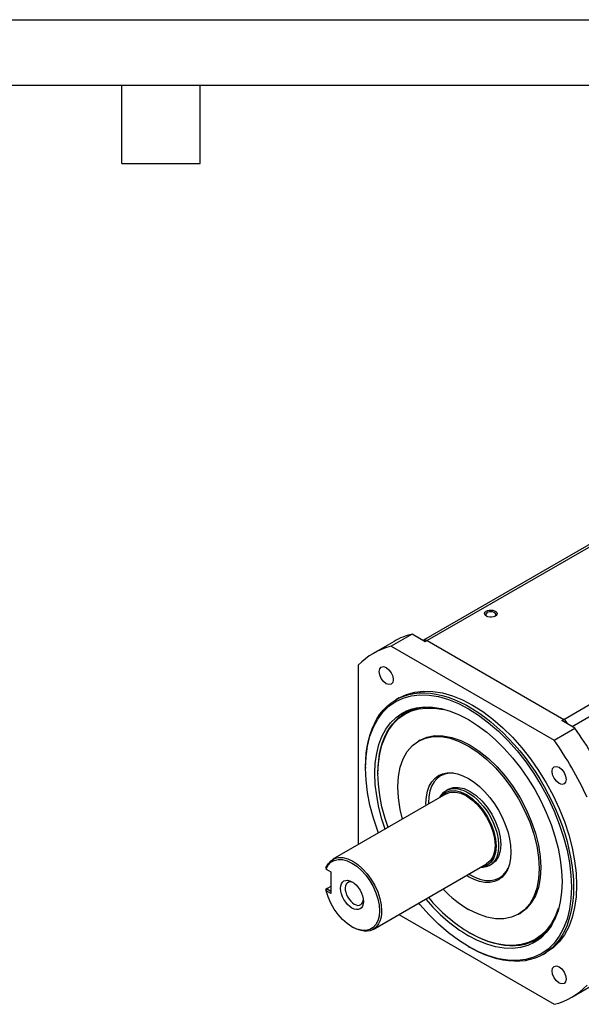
# Model space of a CAD drawing. Header units: millimetres. Extents: x 0 to 1956, y 0 to 1511.
# Tile 4 of 6: x 882 to 1264, y 842 to 1511. Entities that reach past the tile are written whole.
import ezdxf

# ---------------------------------------------------------------- set-up
doc = ezdxf.new("R2010")
doc.units = ezdxf.units.MM
doc.header["$LTSCALE"] = 7
doc.layers.add('TEXT', color=140, linetype='Continuous', lineweight=25)

msp = doc.modelspace()

# ---------------------------------------------------------------- linework, layer by layer
at = {"color": 7, "linetype": 'Continuous'}
msp.add_line((0.017, 1511.319), (1955.817, 1511.319), dxfattribs=at)
for p, q in [((1379.749, 1218.301), (1156.441, 1089.388)), ((1379.749, 1216.611), (1158.94, 1089.141)), ((1251.713, 1035.584), (1533.848, 1198.458)), ((1257.368, 1030.684), (1537.384, 1192.334)), ((1148.574, 1093.489), (1134.439, 1085.292)), ((1157.524, 1088.323), (1148.574, 1093.489)), ((1136.345, 1088.597), (1122.203, 1080.392)), ((1134.439, 1085.292), (1245.102, 1021.408)), ((1156.442, 1089.389), (1156.059, 1089.168)), ((1158.94, 1089.141), (1157.524, 1088.323)), ((1158.94, 1089.141), (1251.713, 1035.584)), ((1112.016, 1072.346), (1112.016, 950.429)), ((1139.774, 1050.167), (1137.653, 1048.943)), ((1148.456, 1042.478), (1143.86, 1039.824)), ((1148.456, 1042.477), (1148.945, 1042.707)), ((1187.224, 1035.211), (1187.474, 1035.081)), ((1250.3, 1034.764), (1251.713, 1035.584)), ((1259.251, 1029.597), (1250.3, 1034.764)), ((1245.102, 1021.408), (1259.251, 1029.597)), ((1154.005, 1021.433), (1152.944, 1020.821)), ((1116.938, 1003.158), (1116.938, 1002.341)), ((1125.423, 999.076), (1125.423, 998.666)), ((1171.779, 984.929), (1094.705, 940.436)), ((1173.279, 988.047), (1171.864, 987.231)), ((1122.202, 892.803), (1199.276, 937.297)), ((1090.068, 934.547), (1090.12, 933.73)), ((1090.12, 933.73), (1093.25, 931.928)), ((1090.859, 933.308), (1090.122, 933.734)), ((1093.25, 931.928), (1093.25, 917.23)), ((1201.312, 936.22), (1202.726, 937.037)), ((1186.942, 928.561), (1185.629, 929.418)), ((1187.264, 930.362), (1188.002, 929.88)), ((1090.845, 920.601), (1090.064, 919.928)), ((1090.121, 919.036), (1090.066, 919.925)), ((1090.859, 920.243), (1090.121, 919.036)), ((1093.25, 917.23), (1090.121, 919.036)), ((1093.25, 921.989), (1090.845, 920.601)), ((1090.859, 920.243), (1090.845, 920.601)), ((1090.859, 920.243), (1093.25, 918.863)), ((1139.505, 902.792), (1245.101, 841.832)), ((1220.939, 903.038), (1222, 903.651)), ((1107.742, 894.575), (1108.45, 894.166)), ((1187.99, 890.285), (1188.346, 890.08)), ((1232.852, 885.668), (1237.449, 888.321)), ((1186.929, 881.099), (1187.637, 880.69)), ((1237.645, 875.733), (1239.766, 876.957)), ((1257.153, 846.626), (1271.331, 854.77))]:
    msp.add_line(p, q)
at = {"flags": 128}
for points in [[(1199.139, 1105.734), (1198.387, 1106.322), (1197.969, 1107.013), (1197.921, 1107.744), (1198.249, 1108.45), (1198.923, 1109.069), (1199.883, 1109.546), (1201.045, 1109.839), (1202.303, 1109.921), (1203.548, 1109.785), (1204.668, 1109.443), (1205.564, 1108.926), (1206.156, 1108.279), (1206.392, 1107.561), (1206.25, 1106.834), (1205.743, 1106.164), (1204.917, 1105.609), (1203.844, 1105.22), (1202.62, 1105.031), (1201.354, 1105.058), (1200.159, 1105.3), (1199.139, 1105.734)], [(1204.816, 1105.561), (1205.199, 1105.913), (1205.518, 1106.532), (1205.472, 1107.178), (1205.065, 1107.78), (1204.342, 1108.273), (1203.38, 1108.603), (1202.285, 1108.736), (1201.174, 1108.656), (1200.169, 1108.372), (1199.377, 1107.915), (1198.886, 1107.335), (1198.747, 1106.694), (1198.977, 1106.061), (1199.473, 1105.561)], [(1156.441, 1089.388), (1157.587, 1089.611), (1158.94, 1089.141)], [(1126.247, 1068.076), (1126.611, 1069.975), (1127.645, 1071.166), (1129.194, 1071.467), (1131.02, 1070.832), (1132.847, 1069.358), (1134.395, 1067.269), (1135.43, 1064.884), (1135.793, 1062.565)], [(1135.793, 1062.565), (1135.43, 1060.665), (1134.395, 1059.475), (1132.847, 1059.174), (1131.02, 1059.809), (1129.194, 1061.283), (1127.645, 1063.371), (1126.611, 1065.757), (1126.247, 1068.076)], [(1116.938, 1003.158), (1117.062, 1007.924), (1117.434, 1012.529), (1118.053, 1016.958), (1118.916, 1021.196), (1120.021, 1025.226), (1121.363, 1029.036), (1122.938, 1032.611), (1124.741, 1035.94), (1126.764, 1039.01), (1129.001, 1041.81), (1131.444, 1044.332), (1134.085, 1046.565), (1136.913, 1048.503), (1139.92, 1050.138), (1143.095, 1051.465), (1146.426, 1052.478), (1149.902, 1053.175), (1153.51, 1053.553), (1157.239, 1053.61), (1161.074, 1053.347), (1165.002, 1052.764), (1169.01, 1051.864), (1173.084, 1050.649), (1177.209, 1049.124), (1181.37, 1047.294), (1185.553, 1045.166), (1189.744, 1042.746), (1193.928, 1040.045), (1198.089, 1037.07), (1202.214, 1033.833), (1206.287, 1030.344), (1210.295, 1026.617), (1214.224, 1022.664), (1218.059, 1018.499), (1221.787, 1014.137), (1225.396, 1009.593), (1228.872, 1004.883), (1232.203, 1000.024), (1235.377, 995.032), (1238.384, 989.925), (1241.213, 984.721), (1243.854, 979.439), (1246.297, 974.097), (1248.534, 968.713), (1250.557, 963.307), (1252.359, 957.898), (1253.934, 952.504), (1255.277, 947.145), (1256.381, 941.839), (1257.244, 936.605), (1257.863, 931.461), (1258.235, 926.426), (1258.36, 921.517), (1258.235, 916.752), (1257.863, 912.146), (1257.244, 907.717), (1256.381, 903.48), (1255.277, 899.449), (1253.934, 895.64), (1252.359, 892.064), (1250.557, 888.736), (1248.534, 885.666), (1246.297, 882.865), (1243.854, 880.344), (1241.213, 878.11), (1238.384, 876.173), (1235.377, 874.538), (1232.203, 873.211), (1228.872, 872.197), (1225.396, 871.5), (1221.787, 871.123), (1218.059, 871.065), (1214.224, 871.328), (1210.295, 871.911), (1206.287, 872.812), (1202.214, 874.026), (1198.089, 875.552), (1193.928, 877.382), (1189.744, 879.51), (1187.637, 880.69)], [(1125.665, 958.309), (1125.204, 959.463), (1122.267, 968.33), (1119.952, 977.136), (1118.283, 985.795), (1117.275, 994.224), (1116.938, 1002.342), (1117.275, 1010.071), (1118.283, 1017.336), (1119.952, 1024.067), (1122.267, 1030.201), (1125.204, 1035.676), (1128.736, 1040.442), (1132.828, 1044.451), (1137.442, 1047.666), (1142.532, 1050.055), (1148.05, 1051.595), (1153.942, 1052.272), (1160.153, 1052.079), (1166.621, 1051.017), (1173.285, 1049.098), (1180.08, 1046.339), (1186.942, 1042.767)], [(1139.774, 1050.167), (1144.912, 1052.578), (1150.485, 1054.134), (1156.437, 1054.817), (1162.71, 1054.622), (1169.244, 1053.55), (1175.975, 1051.611), (1182.839, 1048.824), (1189.77, 1045.216)], [(1189.77, 1045.216), (1196.701, 1040.822), (1203.565, 1035.684), (1210.296, 1029.851), (1216.83, 1023.38), (1223.103, 1016.332), (1229.055, 1008.777), (1234.629, 1000.786), (1239.77, 992.436), (1244.43, 983.809), (1248.564, 974.986), (1252.131, 966.053), (1255.098, 957.097), (1257.436, 948.203), (1259.122, 939.456), (1260.14, 930.942), (1260.481, 922.742), (1260.14, 914.935), (1259.122, 907.596), (1257.436, 900.797), (1255.098, 894.602), (1252.131, 889.07), (1248.564, 884.257), (1244.43, 880.207), (1239.77, 876.96), (1239.766, 876.958)], [(1130.373, 961.027), (1128.146, 967.748), (1126.042, 975.753), (1124.525, 983.625), (1123.609, 991.288), (1123.302, 998.668), (1123.609, 1005.694), (1124.525, 1012.299), (1126.042, 1018.419), (1128.146, 1023.994), (1130.817, 1028.972), (1134.027, 1033.304), (1137.748, 1036.949), (1141.942, 1039.872), (1146.569, 1042.044), (1151.585, 1043.444), (1156.942, 1044.059), (1162.588, 1043.883), (1168.468, 1042.918), (1174.526, 1041.173), (1180.704, 1038.665), (1186.942, 1035.418)], [(1125.423, 999.076), (1125.548, 1003.568), (1125.92, 1007.898), (1126.538, 1012.05), (1127.401, 1016.008), (1128.504, 1019.755), (1129.843, 1023.277), (1131.413, 1026.561), (1133.208, 1029.592), (1135.22, 1032.36), (1137.442, 1034.853), (1139.866, 1037.062), (1142.48, 1038.977), (1145.276, 1040.591), (1148.241, 1041.898), (1151.365, 1042.893), (1154.635, 1043.572), (1158.038, 1043.931), (1160.575, 1043.992)], [(1132.229, 962.098), (1130.187, 968.264), (1128.118, 976.135), (1126.626, 983.876), (1125.725, 991.411), (1125.423, 998.668), (1125.725, 1005.577), (1126.626, 1012.072), (1128.118, 1018.089), (1130.187, 1023.572), (1132.813, 1028.467), (1135.97, 1032.727), (1139.628, 1036.311), (1143.752, 1039.185), (1148.303, 1041.321), (1153.235, 1042.698), (1158.503, 1043.303), (1164.054, 1043.13), (1169.837, 1042.181)], [(1145.1, 1041.354), (1143.758, 1040.419), (1141.508, 1038.215)], [(1186.942, 1042.767), (1193.803, 1038.417), (1200.599, 1033.33), (1207.263, 1027.555), (1213.731, 1021.149), (1219.941, 1014.172), (1225.834, 1006.692), (1231.352, 998.781), (1236.442, 990.515), (1241.055, 981.973), (1245.148, 973.239), (1248.679, 964.396), (1251.617, 955.529), (1253.931, 946.723), (1255.6, 938.064), (1256.608, 929.635), (1256.945, 921.517), (1256.608, 913.788), (1255.6, 906.523), (1253.931, 899.792), (1251.617, 893.658), (1248.679, 888.183), (1245.148, 883.417), (1241.055, 879.408), (1236.442, 876.193), (1231.352, 873.804), (1225.834, 872.264), (1219.941, 871.587), (1213.731, 871.78), (1207.263, 872.842), (1200.599, 874.761), (1193.803, 877.52), (1186.942, 881.092)], [(1186.942, 1035.418), (1193.179, 1031.463), (1199.357, 1026.839), (1205.415, 1021.589), (1211.296, 1015.765), (1216.941, 1009.422), (1222.298, 1002.622), (1227.314, 995.43), (1231.942, 987.916), (1236.136, 980.151), (1239.856, 972.211), (1243.067, 964.172), (1245.737, 956.111), (1247.841, 948.106), (1249.359, 940.234), (1250.275, 932.571), (1250.581, 925.191), (1250.275, 918.165), (1249.359, 911.56), (1247.841, 905.44), (1245.737, 899.865), (1243.067, 894.887), (1239.856, 890.555), (1236.136, 886.91), (1231.942, 883.987), (1227.314, 881.815), (1222.298, 880.415), (1216.941, 879.8), (1211.296, 879.976), (1205.415, 880.941), (1199.357, 882.686), (1193.179, 885.194), (1186.942, 888.441)], [(1154.005, 1021.433), (1158.731, 1023.491), (1163.961, 1024.507), (1169.602, 1024.463), (1175.558, 1023.359), (1181.726, 1021.215), (1188.002, 1018.067)], [(1142.143, 967.821), (1140.497, 974.371), (1139.27, 982.202), (1138.858, 989.687), (1139.27, 996.697), (1140.497, 1003.112), (1142.519, 1008.823), (1145.3, 1013.731), (1148.795, 1017.753), (1152.942, 1020.819), (1157.67, 1022.878), (1162.9, 1023.894), (1168.541, 1023.85), (1174.497, 1022.747), (1180.666, 1020.602), (1186.942, 1017.454)], [(1188.002, 1018.067), (1194.279, 1013.968), (1200.447, 1008.99), (1206.403, 1003.218), (1212.044, 996.749), (1217.274, 989.695), (1222.002, 982.176), (1226.149, 974.321), (1229.644, 966.265), (1232.426, 958.145), (1234.447, 950.101), (1235.674, 942.269), (1236.086, 934.784), (1235.674, 927.774), (1234.447, 921.359), (1232.426, 915.648), (1229.644, 910.74), (1226.149, 906.719), (1222.002, 903.652), (1221.999, 903.651)], [(1186.942, 1017.454), (1193.218, 1013.356), (1199.387, 1008.378), (1205.342, 1002.605), (1210.983, 996.136), (1216.213, 989.082), (1220.942, 981.564), (1225.089, 973.709), (1228.583, 965.653), (1231.365, 957.533), (1233.387, 949.488), (1234.614, 941.657), (1235.025, 934.172), (1234.614, 927.162), (1233.387, 920.747), (1231.365, 915.036), (1228.583, 910.128), (1225.089, 906.106), (1220.942, 903.04), (1216.213, 900.981), (1210.983, 899.965), (1205.342, 900.009), (1199.387, 901.112), (1193.218, 903.257), (1186.942, 906.405)], [(1158.131, 977.051), (1158.045, 978.611), (1158.292, 982.824), (1159.03, 986.679), (1160.245, 990.111), (1161.916, 993.061), (1164.016, 995.478), (1166.509, 997.321), (1169.351, 998.558), (1172.493, 999.169), (1175.883, 999.142), (1179.463, 998.479), (1183.17, 997.19), (1186.942, 995.298)], [(1176.82, 998.969), (1173.86, 998.992), (1170.784, 998.394), (1168.002, 997.183), (1165.563, 995.379), (1163.507, 993.013), (1161.871, 990.126), (1160.682, 986.767), (1159.96, 982.994), (1159.718, 978.87), (1159.766, 977.995)], [(1243.747, 1000.244), (1244.111, 1002.144), (1245.145, 1003.335), (1246.694, 1003.636), (1248.52, 1003.001), (1250.347, 1001.527), (1251.895, 999.438), (1252.93, 997.053), (1253.293, 994.734)], [(1253.293, 994.734), (1252.93, 992.834), (1251.895, 991.643), (1250.347, 991.342), (1248.52, 991.977), (1246.694, 993.451), (1245.145, 995.54), (1244.111, 997.925), (1243.747, 1000.244)], [(1186.942, 995.298), (1190.713, 992.835), (1194.421, 989.844), (1198, 986.374), (1201.39, 982.487), (1204.533, 978.248), (1207.375, 973.729), (1209.867, 969.009), (1211.967, 964.167), (1213.639, 959.287), (1214.854, 954.453), (1215.591, 949.746), (1215.838, 945.248), (1215.591, 941.035), (1214.854, 937.18), (1213.639, 933.748), (1211.967, 930.798), (1209.867, 928.381), (1207.375, 926.539), (1204.533, 925.301), (1201.39, 924.69), (1198, 924.717), (1194.421, 925.38), (1190.713, 926.669), (1186.942, 928.561)], [(1167.57, 982.5), (1167.756, 982.86), (1168.848, 984.56), (1170.155, 985.982), (1171.662, 987.11), (1173.35, 987.93), (1175.198, 988.432), (1177.185, 988.61), (1179.286, 988.461), (1181.476, 987.988), (1183.728, 987.196), (1186.014, 986.095), (1188.308, 984.698), (1190.58, 983.022), (1192.805, 981.087), (1194.953, 978.918), (1197, 976.54), (1198.921, 973.982), (1200.692, 971.275), (1202.292, 968.453), (1203.701, 965.549), (1204.903, 962.598), (1205.882, 959.637), (1206.627, 956.701), (1207.128, 953.826), (1207.381, 951.047), (1207.381, 948.397), (1207.128, 945.91), (1206.627, 943.614), (1205.882, 941.538), (1204.903, 939.708), (1203.701, 938.144), (1202.292, 936.867), (1200.692, 935.891), (1198.921, 935.229), (1197, 934.889), (1195.068, 934.867)], [(1168.109, 982.811), (1168.722, 983.782), (1171.236, 985.868), (1174.298, 987.002), (1177.793, 987.142), (1181.584, 986.281), (1185.528, 984.453), (1189.471, 981.728), (1193.262, 978.211), (1196.757, 974.037), (1199.82, 969.366), (1202.333, 964.378), (1204.201, 959.265), (1205.351, 954.223), (1205.739, 949.445)], [(1171.779, 984.929), (1174.724, 986.02), (1178.086, 986.155), (1181.734, 985.327), (1185.528, 983.568), (1189.321, 980.947), (1192.969, 977.563), (1196.331, 973.547), (1199.278, 969.053), (1201.696, 964.255), (1203.493, 959.335), (1204.599, 954.484), (1204.973, 949.888)], [(1173.279, 988.047), (1176.433, 989.215), (1180.033, 989.359), (1183.94, 988.472), (1188.002, 986.589), (1192.065, 983.782), (1195.972, 980.158), (1199.572, 975.857), (1202.727, 971.045), (1205.317, 965.906), (1207.242, 960.638), (1208.427, 955.443), (1208.827, 950.52)], [(1205.739, 949.445), (1205.351, 945.116), (1204.201, 941.401), (1202.333, 938.444), (1199.82, 936.359), (1196.757, 935.224), (1195.607, 935.178)], [(1204.973, 949.888), (1204.599, 945.722), (1203.493, 942.149), (1201.696, 939.304), (1199.278, 937.297), (1199.276, 937.297)], [(1208.827, 950.52), (1208.427, 946.06), (1207.242, 942.233), (1205.317, 939.186), (1202.727, 937.037), (1202.726, 937.037)], [(1090.068, 934.547), (1091.457, 937.342), (1093.369, 939.499), (1095.745, 940.953), (1098.512, 941.658), (1101.585, 941.593), (1104.869, 940.759), (1108.264, 939.183), (1111.664, 936.913), (1114.965, 934.019), (1118.066, 930.589), (1120.872, 926.73), (1123.295, 922.559), (1125.262, 918.206), (1126.711, 913.804), (1127.599, 909.489), (1127.898, 905.393)], [(1090.12, 933.73), (1091.493, 936.363), (1093.362, 938.382), (1095.668, 939.727), (1098.343, 940.356), (1101.303, 940.249), (1104.46, 939.411), (1107.716, 937.866), (1110.974, 935.662), (1114.133, 932.866), (1117.098, 929.563), (1119.778, 925.853), (1122.092, 921.849), (1123.969, 917.674), (1125.352, 913.455), (1126.199, 909.319), (1126.484, 905.393)], [(1188.002, 929.88), (1191.694, 928.028), (1195.323, 926.767), (1198.826, 926.118), (1202.145, 926.092), (1205.221, 926.69), (1208.002, 927.901), (1210.442, 929.705), (1212.497, 932.07), (1213.956, 934.644)], [(1107.746, 907.28), (1106.237, 908.322), (1104.786, 909.668), (1103.449, 911.265), (1102.277, 913.053), (1101.315, 914.961), (1100.601, 916.918), (1100.16, 918.847), (1100.012, 920.675), (1100.16, 922.332), (1100.601, 923.753), (1101.315, 924.885), (1102.277, 925.683), (1103.449, 926.117), (1104.786, 926.17), (1106.237, 925.841), (1107.746, 925.142)], [(1108.615, 924.597), (1107.44, 924.99), (1106.29, 925.084), (1105.262, 924.851), (1104.4, 924.301), (1103.738, 923.457), (1103.303, 922.352), (1103.113, 921.033), (1103.177, 919.552), (1103.491, 917.972), (1104.042, 916.355), (1104.808, 914.77), (1105.758, 913.28), (1106.853, 911.946), (1108.047, 910.824), (1109.293, 909.959)], [(1107.746, 925.142), (1109.255, 924.099), (1110.705, 922.753), (1112.043, 921.156), (1113.215, 919.369), (1114.176, 917.46), (1114.891, 915.504), (1115.331, 913.574), (1115.48, 911.746), (1115.331, 910.089), (1114.891, 908.668), (1114.176, 907.537), (1113.215, 906.739), (1112.043, 906.304), (1110.705, 906.251), (1109.255, 906.58), (1107.746, 907.28)], [(1126.484, 905.393), (1126.199, 901.797), (1125.352, 898.64), (1123.969, 896.017), (1122.093, 894.009), (1119.779, 892.677), (1117.1, 892.061), (1114.135, 892.181), (1110.976, 893.031), (1107.719, 894.588), (1104.463, 896.802), (1101.306, 899.608), (1098.346, 902.918), (1095.672, 906.634), (1093.365, 910.64), (1091.496, 914.817), (1090.121, 919.036)], [(1109.293, 909.959), (1110.538, 909.386), (1111.733, 909.129), (1112.827, 909.199), (1113.777, 909.592), (1114.543, 910.293), (1115.095, 911.273), (1115.408, 912.491), (1115.464, 913.027)], [(1186.942, 881.092), (1180.08, 885.442), (1173.285, 890.529), (1166.621, 896.304), (1160.153, 902.71), (1153.942, 909.687), (1153.163, 910.676)], [(1127.898, 905.393), (1127.765, 902.847), (1127.368, 900.489), (1126.711, 898.352), (1125.804, 896.466), (1124.66, 894.855), (1123.294, 893.542), (1121.724, 892.546), (1119.973, 891.878), (1118.064, 891.55), (1116.024, 891.565), (1113.88, 891.923), (1111.661, 892.62), (1109.399, 893.645), (1108.45, 894.166)], [(1247.887, 906.994), (1245.818, 901.512), (1243.192, 896.617), (1240.035, 892.356), (1236.377, 888.772), (1232.252, 885.899), (1227.702, 883.763), (1222.769, 882.386), (1217.502, 881.781), (1211.95, 881.954), (1206.168, 882.903), (1200.211, 884.619), (1194.136, 887.085), (1188.002, 890.278)], [(1246.118, 900.553), (1245.299, 898.931), (1243.504, 895.9), (1241.492, 893.132), (1239.269, 890.639), (1236.846, 888.43), (1234.232, 886.515), (1231.436, 884.901), (1228.471, 883.593), (1225.347, 882.599), (1222.077, 881.92), (1218.674, 881.561), (1215.151, 881.522), (1211.523, 881.803), (1207.803, 882.404), (1204.007, 883.322), (1200.148, 884.553), (1196.243, 886.093), (1192.308, 887.936), (1188.356, 890.074), (1188.346, 890.08)], [(1229.971, 884.349), (1233.325, 885.285), (1234.794, 885.975)], [(1237.889, 888.628), (1237.452, 888.323), (1237.448, 888.321)], [(1243.747, 864.56), (1244.111, 866.459), (1245.145, 867.65), (1246.694, 867.951), (1248.52, 867.316), (1250.347, 865.842), (1251.895, 863.753), (1252.93, 861.368), (1253.293, 859.049)], [(1253.293, 859.049), (1252.93, 857.15), (1251.895, 855.959), (1250.347, 855.658), (1248.52, 856.293), (1246.694, 857.767), (1245.145, 859.855), (1244.111, 862.241), (1243.747, 864.56)]]:
    msp.add_lwpolyline(points, dxfattribs=at)
for centre, radius, start, end in [((1156.465, 1056.086), 38.227, 101.913488, 121.768008), ((1145.154, 1040.848), 45.717, 103.554481, 136.4546), ((1248.363, 1029.935), 6.568, 21.654027, 59.333922), ((1070.023, 894.434), 232.544, 24.461846, 35.537597), ((1055.914, 886.289), 232.485, 24.465158, 35.534533), ((1226.849, 974.248), 78.71, 223.378729, 239.534538), ((1245.18, 985.702), 113.364, 219.631014, 239.087574), ((1244.765, 985.256), 110.647, 219.775768, 239.135602), ((1234.387, 886.276), 45.717, 283.554481, 316.4546)]:
    msp.add_arc(centre, radius, start, end)
at = {"layer": 'TEXT'}
for p, q in [((44.45, 1466.85), (1911.35, 1466.85)), ((951.23, 1413.51), (951.23, 1466.85)), ((1004.57, 1413.51), (1004.57, 1466.85)), ((951.23, 1413.51), (1004.57, 1413.51))]:
    msp.add_line(p, q, dxfattribs=at)

doc.saveas('drawing.dxf')
